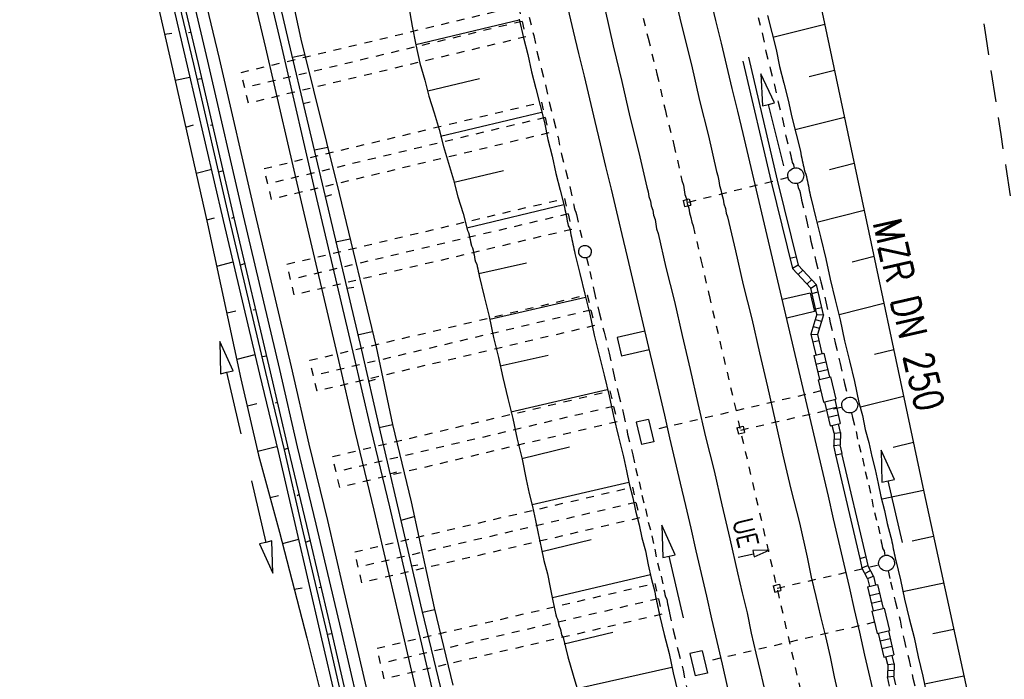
# Model space of a CAD drawing. Extents: x 447426 to 448116, y 440349 to 441552.
# Tile 15 of 96: x 447747 to 447810, y 440611 to 440653. Entities that reach past the tile are written whole.
import ezdxf

# ---------------------------------------------------------------- set-up
doc = ezdxf.new("R2010")
doc.units = 0
doc.header["$LTSCALE"] = 2
doc.header["$MEASUREMENT"] = 0
for name, pattern in [('ACAD_ISO03W100', [0.5, 0.25, -0.25]), ('ACAD_ISO05W100', [0.5, 0.25, -0.25]), ('AUSGEZOGEN', [0]), ('GESTRICH-X2', [1.5, 1, -0.5]), ('PUNKTX2', [0.5, 0.25, -0.25]), ('STRICHLINIEX2', [0.5, 0.25, -0.25])]:
    doc.linetypes.add(name, pattern=pattern)
for name, color, linetype in [('BOESCHG', 250, 'AUSGEZOGEN'), ('DB-Bahnachse', 7, 'CONTINUOUS'), ('DB-Boeschungen', 15, 'CONTINUOUS'), ('DB-Gleisachsen', 7, 'CONTINUOUS'), ('DB-HZV-Stützscheiben', 15, 'CONTINUOUS'), ('DB-Ingenieurbauwerke', 15, 'CONTINUOUS'), ('DB-Kabelanlagen', 15, 'CONTINUOUS'), ('DB-Tiefenentwässerung', 15, 'CONTINUOUS'), ('DB-Wegböschungen', 15, 'CONTINUOUS'), ('DB-Wege', 15, 'CONTINUOUS'), ('WEG', 250, 'GESTRICH-X2')]:
    doc.layers.add(name, color=color, linetype=linetype)
doc.styles.add('ROMANS', font='romans.shx', dxfattribs={"width": 0.8})

msp = doc.modelspace()

# ---------------------------------------------------------------- linework, layer by layer
at = {"layer": 'BOESCHG', "flags": 128}
msp.add_lwpolyline([(447767.448, 440769.518), (447770.242, 440761.273), (447783.137, 440717.001), (447795.249, 440666.795), (447804.558, 440622.889), (447816.709, 440566.977)], dxfattribs=at)
at = {"layer": 'DB-Bahnachse', "linetype": 'ACAD_ISO05W100'}
for p, q in [((447786.596, 440653.774), (447787.153, 440651.534)), ((447787.153, 440651.534), (447787.71, 440649.294)), ((447787.71, 440649.294), (447788.218, 440647.045)), ((447788.218, 440647.045), (447788.775, 440644.805)), ((447788.775, 440644.805), (447789.283, 440642.557)), ((447789.283, 440642.557), (447789.379, 440642.268)), ((447789.379, 440642.268), (447789.426, 440641.972)), ((447789.426, 440641.972), (447789.473, 440641.676)), ((447789.473, 440641.676), (447789.57, 440641.387)), ((447789.57, 440641.387), (447789.616, 440641.091)), ((447789.616, 440641.091), (447789.713, 440640.802)), ((447789.713, 440640.802), (447789.76, 440640.506)), ((447789.76, 440640.506), (447789.856, 440640.217)), ((447789.856, 440640.217), (447789.903, 440639.921)), ((447789.903, 440639.921), (447789.991, 440639.682)), ((447789.991, 440639.682), (447790.484, 440637.533)), ((447790.484, 440637.533), (447790.976, 440635.383)), ((447790.976, 440635.383), (447790.993, 440635.317)), ((447790.993, 440635.317), (447792.805, 440627.559))]:
    msp.add_line(p, q, dxfattribs=at)
at = {"layer": 'DB-Bahnachse', "linetype": 'Continuous'}
for p, q in [((447792.833, 440618.76), (447793.808, 440618.983)), ((447794.783, 440619.205), (447793.763, 440619.178)), ((447793.763, 440619.178), (447793.808, 440618.983)), ((447793.808, 440618.983), (447793.852, 440618.788)), ((447793.852, 440618.788), (447794.783, 440619.205))]:
    msp.add_line(p, q, dxfattribs=at)
at = {"layer": 'DB-Bahnachse', "linetype": 'ACAD_ISO05W100'}
msp.add_ellipse((443814.895, 439698.334), major_axis=(-966.825, 3968.939), ratio=1, start_param=4.693947, end_param=4.702926, dxfattribs=at)
at = {"layer": 'DB-Boeschungen', "linetype": 'Continuous'}
for p, q in [((447772.054, 440653.492), (447772.248, 440652.307)), ((447794.68, 440652.97), (447794.952, 440651.903)), ((447772.248, 440652.307), (447772.491, 440651.131)), ((447779.012, 440652.686), (447772.491, 440651.131)), ((447779.002, 440652.735), (447779.294, 440651.57)), ((447795.013, 440651.609), (447798.294, 440652.432)), ((447794.952, 440651.903), (447795.224, 440650.836)), ((447772.491, 440651.131), (447772.735, 440649.956)), ((447779.294, 440651.57), (447779.566, 440650.503)), ((447779.566, 440650.503), (447779.789, 440649.426)), ((447795.224, 440650.836), (447795.447, 440649.759)), ((447772.735, 440649.956), (447773.056, 440648.9)), ((447779.789, 440649.426), (447780.061, 440648.359)), ((447795.447, 440649.759), (447795.719, 440648.692)), ((447798.917, 440649.494), (447797.319, 440649.093)), ((447773.056, 440648.9), (447773.318, 440647.882)), ((447773.247, 440648.224), (447776.507, 440649.002)), ((447795.719, 440648.692), (447795.991, 440647.625)), ((447780.061, 440648.359), (447780.333, 440647.292)), ((447773.318, 440647.882), (447773.639, 440646.825)), ((447795.991, 440647.625), (447796.214, 440646.547)), ((447773.639, 440646.825), (447773.96, 440645.768)), ((447780.424, 440646.851), (447774.051, 440645.327)), ((447780.333, 440647.292), (447780.605, 440646.225)), ((447780.605, 440646.225), (447780.828, 440645.148)), ((447796.214, 440646.547), (447796.486, 440645.48)), ((447796.425, 440645.774), (447799.54, 440646.559)), ((447773.96, 440645.768), (447774.232, 440644.701)), ((447796.486, 440645.48), (447796.758, 440644.413)), ((447780.828, 440645.148), (447781.1, 440644.081)), ((447774.232, 440644.701), (447774.553, 440643.644)), ((447796.758, 440644.413), (447796.789, 440644.267)), ((447796.789, 440644.267), (447796.819, 440644.12)), ((447774.553, 440643.644), (447774.874, 440642.587)), ((447781.1, 440644.081), (447781.323, 440643.004)), ((447796.819, 440644.12), (447796.85, 440643.973)), ((447796.85, 440643.973), (447796.88, 440643.826)), ((447796.88, 440643.826), (447796.91, 440643.679)), ((447796.91, 440643.679), (447796.941, 440643.532)), ((447800.163, 440643.62), (447798.599, 440643.227)), ((447774.904, 440642.44), (447778.017, 440643.187)), ((447781.323, 440643.004), (447781.595, 440641.937)), ((447796.941, 440643.532), (447796.971, 440643.385)), ((447796.971, 440643.385), (447797.002, 440643.238)), ((447797.002, 440643.238), (447797.032, 440643.091)), ((447797.032, 440643.091), (447797.111, 440642.955)), ((447797.111, 440642.955), (447797.142, 440642.808)), ((447774.874, 440642.587), (447775.146, 440641.52)), ((447797.142, 440642.808), (447797.172, 440642.661)), ((447797.172, 440642.661), (447797.203, 440642.514)), ((447797.203, 440642.514), (447797.233, 440642.367)), ((447797.233, 440642.367), (447797.264, 440642.22)), ((447781.595, 440641.937), (447781.867, 440640.87)), ((447797.264, 440642.22), (447797.294, 440642.073)), ((447797.294, 440642.073), (447797.324, 440641.927)), ((447797.324, 440641.927), (447797.355, 440641.78)), ((447797.355, 440641.78), (447797.385, 440641.633)), ((447775.146, 440641.52), (447775.467, 440640.463)), ((447797.385, 440641.633), (447797.416, 440641.486)), ((447797.416, 440641.486), (447797.738, 440640.174)), ((447781.837, 440641.017), (447775.709, 440639.543)), ((447781.867, 440640.87), (447781.898, 440640.723)), ((447781.898, 440640.723), (447781.928, 440640.576)), ((447781.928, 440640.576), (447781.959, 440640.429)), ((447797.789, 440639.929), (447800.786, 440640.681)), ((447775.467, 440640.463), (447775.739, 440639.396)), ((447781.959, 440640.429), (447781.989, 440640.282)), ((447781.989, 440640.282), (447782.02, 440640.135)), ((447782.02, 440640.135), (447782.05, 440639.988)), ((447782.05, 440639.988), (447782.08, 440639.842)), ((447797.738, 440640.174), (447798.051, 440638.911)), ((447775.739, 440639.396), (447775.818, 440639.26)), ((447775.818, 440639.26), (447775.849, 440639.113)), ((447782.08, 440639.842), (447782.111, 440639.695)), ((447782.111, 440639.695), (447782.19, 440639.558)), ((447782.19, 440639.558), (447782.221, 440639.411)), ((447782.221, 440639.411), (447782.251, 440639.264)), ((447782.251, 440639.264), (447782.281, 440639.117)), ((447775.849, 440639.113), (447775.879, 440638.966)), ((447775.879, 440638.966), (447775.91, 440638.819)), ((447775.91, 440638.819), (447775.94, 440638.672)), ((447775.94, 440638.672), (447775.97, 440638.525)), ((447782.281, 440639.117), (447782.312, 440638.97)), ((447782.312, 440638.97), (447782.342, 440638.824)), ((447782.342, 440638.824), (447782.373, 440638.677)), ((447782.373, 440638.677), (447782.403, 440638.53)), ((447798.051, 440638.911), (447798.374, 440637.599)), ((447775.96, 440638.574), (447775.991, 440638.427)), ((447775.991, 440638.427), (447776.07, 440638.29)), ((447776.07, 440638.29), (447776.101, 440638.144)), ((447776.101, 440638.144), (447776.131, 440637.997)), ((447776.131, 440637.997), (447776.161, 440637.85)), ((447782.403, 440638.53), (447782.434, 440638.383)), ((447782.434, 440638.383), (447782.464, 440638.236)), ((447782.464, 440638.236), (447782.494, 440638.089)), ((447782.494, 440638.089), (447782.525, 440637.942)), ((447776.161, 440637.85), (447776.192, 440637.703)), ((447776.192, 440637.703), (447776.222, 440637.556)), ((447776.222, 440637.556), (447776.253, 440637.409)), ((447776.253, 440637.409), (447776.332, 440637.272)), ((447776.454, 440636.685), (447779.479, 440637.363)), ((447782.525, 440637.942), (447782.837, 440636.679)), ((447798.374, 440637.599), (447798.637, 440636.326)), ((447801.409, 440637.743), (447800.034, 440637.398)), ((447776.332, 440637.272), (447776.362, 440637.126)), ((447776.362, 440637.126), (447776.393, 440636.979)), ((447776.393, 440636.979), (447776.423, 440636.832)), ((447776.423, 440636.832), (447776.454, 440636.685)), ((447776.454, 440636.685), (447776.484, 440636.538)), ((447776.484, 440636.538), (447776.807, 440635.226)), ((447782.837, 440636.679), (447783.16, 440635.368)), ((447798.637, 440636.326), (447798.96, 440635.015)), ((447776.807, 440635.226), (447777.12, 440633.963)), ((447783.201, 440635.172), (447777.16, 440633.767)), ((447783.16, 440635.368), (447783.473, 440634.105)), ((447798.96, 440635.015), (447799.273, 440633.752)), ((447799.202, 440634.095), (447802.031, 440634.807)), ((447777.12, 440633.963), (447777.393, 440632.641)), ((447783.473, 440634.105), (447783.747, 440632.783)), ((447799.273, 440633.752), (447799.547, 440632.43)), ((447777.393, 440632.641), (447777.706, 440631.379)), ((447783.747, 440632.783), (447784.059, 440631.52)), ((447799.547, 440632.43), (447799.859, 440631.167)), ((447802.654, 440631.868), (447801.431, 440631.562)), ((447777.706, 440631.379), (447777.97, 440630.106)), ((447777.817, 440630.84), (447780.843, 440631.518)), ((447784.059, 440631.52), (447784.372, 440630.257)), ((447799.859, 440631.167), (447800.182, 440629.855)), ((447777.97, 440630.106), (447778.292, 440628.794)), ((447784.372, 440630.257), (447784.695, 440628.945)), ((447784.565, 440629.327), (447778.475, 440627.912)), ((447800.182, 440629.855), (447800.456, 440628.533)), ((447778.292, 440628.794), (447778.605, 440627.531)), ((447784.695, 440628.945), (447784.958, 440627.672)), ((447800.566, 440628.25), (447803.277, 440628.93)), ((447800.456, 440628.533), (447800.677, 440627.711)), ((447778.605, 440627.531), (447778.879, 440626.209)), ((447784.958, 440627.672), (447785.281, 440626.361)), ((447800.677, 440627.711), (447800.86, 440626.83)), ((447800.86, 440626.83), (447801.081, 440626.008)), ((447778.879, 440626.209), (447779.191, 440624.946)), ((447785.281, 440626.361), (447785.594, 440625.098)), ((447779.181, 440624.995), (447782.196, 440625.722)), ((447801.081, 440626.008), (447801.263, 440625.126)), ((447803.898, 440626.001), (447802.624, 440625.679)), ((447779.191, 440624.946), (447779.455, 440623.673)), ((447785.594, 440625.098), (447785.776, 440624.216)), ((447801.263, 440625.126), (447801.485, 440624.304)), ((447785.776, 440624.216), (447785.949, 440623.384)), ((447801.485, 440624.304), (447801.667, 440623.423)), ((447779.455, 440623.673), (447779.638, 440622.792)), ((447785.928, 440623.482), (447779.839, 440622.068)), ((447785.949, 440623.384), (447786.18, 440622.513)), ((447801.667, 440623.423), (447801.84, 440622.59)), ((447779.638, 440622.792), (447779.859, 440621.97)), ((447786.18, 440622.513), (447786.352, 440621.681)), ((447801.84, 440622.59), (447802.071, 440621.719)), ((447801.919, 440622.454), (447804.535, 440622.996)), ((447779.859, 440621.97), (447780.041, 440621.088)), ((447786.352, 440621.681), (447786.584, 440620.809)), ((447802.071, 440621.719), (447802.244, 440620.887)), ((447780.041, 440621.088), (447780.214, 440620.256)), ((447786.584, 440620.809), (447786.756, 440619.977)), ((447802.244, 440620.887), (447802.475, 440620.016)), ((447780.214, 440620.256), (447780.396, 440619.375)), ((447786.756, 440619.977), (447786.978, 440619.155)), ((447802.475, 440620.016), (447802.506, 440619.869)), ((447805.172, 440620.064), (447803.816, 440619.783)), ((447780.396, 440619.375), (447780.569, 440618.542)), ((447780.447, 440619.13), (447783.56, 440619.877)), ((447802.506, 440619.869), (447802.536, 440619.722)), ((447802.536, 440619.722), (447802.566, 440619.575)), ((447802.566, 440619.575), (447802.597, 440619.428)), ((447802.597, 440619.428), (447802.627, 440619.281)), ((447786.978, 440619.155), (447787.16, 440618.274)), ((447802.627, 440619.281), (447802.658, 440619.135)), ((447802.658, 440619.135), (447802.688, 440618.988)), ((447802.688, 440618.988), (447802.718, 440618.841)), ((447802.718, 440618.841), (447802.749, 440618.694)), ((447780.569, 440618.542), (447780.79, 440617.72)), ((447787.16, 440618.274), (447787.333, 440617.441)), ((447802.749, 440618.694), (447802.779, 440618.547)), ((447802.779, 440618.547), (447803.082, 440617.333)), ((447780.79, 440617.72), (447780.973, 440616.839)), ((447787.292, 440617.637), (447781.104, 440616.202)), ((447787.333, 440617.441), (447787.564, 440616.57)), ((447803.082, 440617.333), (447803.335, 440616.109)), ((447803.234, 440616.599), (447805.809, 440617.132)), ((447780.973, 440616.839), (447781.145, 440616.007)), ((447787.564, 440616.57), (447787.594, 440616.423)), ((447787.594, 440616.423), (447787.625, 440616.276)), ((447787.625, 440616.276), (447787.655, 440616.129)), ((447781.145, 440616.007), (447781.327, 440615.125)), ((447787.655, 440616.129), (447787.686, 440615.983)), ((447787.686, 440615.983), (447787.716, 440615.836)), ((447787.716, 440615.836), (447787.747, 440615.689)), ((447787.747, 440615.689), (447787.777, 440615.542)), ((447803.335, 440616.109), (447803.638, 440614.895)), ((447781.327, 440615.125), (447781.358, 440614.978)), ((447787.777, 440615.542), (447787.807, 440615.395)), ((447787.807, 440615.395), (447787.838, 440615.248)), ((447787.838, 440615.248), (447787.868, 440615.101)), ((447787.868, 440615.101), (447788.171, 440613.887)), ((447781.358, 440614.978), (447781.437, 440614.842)), ((447781.437, 440614.842), (447781.468, 440614.695)), ((447781.468, 440614.695), (447781.498, 440614.548)), ((447781.498, 440614.548), (447781.529, 440614.401)), ((447781.529, 440614.401), (447781.608, 440614.264)), ((447803.638, 440614.895), (447803.94, 440613.681)), ((447781.608, 440614.264), (447781.638, 440614.117)), ((447781.638, 440614.117), (447781.669, 440613.97)), ((447781.669, 440613.97), (447781.699, 440613.824)), ((447781.699, 440613.824), (447781.779, 440613.687)), ((447781.86, 440613.295), (447784.924, 440614.032)), ((447788.171, 440613.887), (447788.473, 440612.674)), ((447806.446, 440614.2), (447805.127, 440613.927)), ((447781.779, 440613.687), (447782.081, 440612.473)), ((447803.94, 440613.681), (447804.194, 440612.457)), ((447788.473, 440612.674), (447788.727, 440611.45)), ((447782.081, 440612.473), (447782.422, 440611.318)), ((447804.194, 440612.457), (447804.496, 440611.243)), ((447782.422, 440611.318), (447782.774, 440610.114)), ((447788.656, 440611.792), (447782.654, 440610.447)), ((447788.727, 440611.45), (447789.029, 440610.236)), ((447804.598, 440610.754), (447807.083, 440611.269)), ((447804.496, 440611.243), (447804.75, 440610.019))]:
    msp.add_line(p, q, dxfattribs=at)
at = {"layer": 'DB-Gleisachsen', "linetype": 'Continuous'}
for p, q in [((447788.772, 440654.345), (447789.329, 440652.104)), ((447784.432, 440653.303), (447784.94, 440651.055)), ((447789.329, 440652.104), (447789.887, 440649.864)), ((447784.94, 440651.055), (447785.497, 440648.815)), ((447789.887, 440649.864), (447790.395, 440647.616)), ((447785.497, 440648.815), (447786.005, 440646.566)), ((447790.395, 440647.616), (447790.952, 440645.375)), ((447786.005, 440646.566), (447786.562, 440644.326)), ((447790.952, 440645.375), (447791.46, 440643.127)), ((447786.562, 440644.326), (447787.062, 440642.127)), ((447791.46, 440643.127), (447791.556, 440642.839)), ((447791.556, 440642.839), (447791.603, 440642.542)), ((447791.603, 440642.542), (447791.65, 440642.246)), ((447787.062, 440642.127), (447787.158, 440641.839)), ((447787.158, 440641.839), (447787.205, 440641.542)), ((447791.65, 440642.246), (447791.746, 440641.958)), ((447791.746, 440641.958), (447791.793, 440641.661)), ((447787.205, 440641.542), (447787.301, 440641.254)), ((447787.301, 440641.254), (447787.348, 440640.957)), ((447791.793, 440641.661), (447791.889, 440641.373)), ((447791.889, 440641.373), (447791.936, 440641.076)), ((447787.348, 440640.957), (447787.445, 440640.669)), ((447787.445, 440640.669), (447787.492, 440640.373)), ((447791.936, 440641.076), (447792.032, 440640.788)), ((447792.032, 440640.788), (447792.079, 440640.492)), ((447792.079, 440640.492), (447792.168, 440640.253)), ((447787.492, 440640.373), (447787.588, 440640.084)), ((447787.588, 440640.084), (447787.635, 440639.788)), ((447792.168, 440640.253), (447792.66, 440638.103)), ((447787.635, 440639.788), (447787.682, 440639.492)), ((447787.682, 440639.492), (447787.778, 440639.203)), ((447787.778, 440639.203), (447788.27, 440637.054)), ((447792.66, 440638.103), (447793.152, 440635.954)), ((447788.27, 440637.054), (447788.812, 440634.912)), ((447793.152, 440635.954), (447793.694, 440633.812)), ((447788.812, 440634.912), (447789.304, 440632.763)), ((447793.694, 440633.812), (447794.186, 440631.662)), ((447789.304, 440632.763), (447789.796, 440630.613)), ((447794.186, 440631.662), (447794.678, 440629.513)), ((447789.796, 440630.613), (447790.288, 440628.464)), ((447794.678, 440629.513), (447795.171, 440627.364)), ((447790.288, 440628.464), (447790.773, 440626.363)), ((447795.171, 440627.364), (447795.663, 440625.214)), ((447790.773, 440626.363), (447791.314, 440624.222)), ((447795.663, 440625.214), (447796.155, 440623.065)), ((447791.314, 440624.222), (447791.807, 440622.072)), ((447796.155, 440623.065), (447796.697, 440620.923)), ((447791.807, 440622.072), (447792.299, 440619.923)), ((447796.697, 440620.923), (447797.189, 440618.773)), ((447792.299, 440619.923), (447792.791, 440617.773)), ((447797.189, 440618.773), (447797.441, 440617.497)), ((447792.791, 440617.773), (447793.093, 440616.505)), ((447797.441, 440617.497), (447797.736, 440616.278)), ((447793.093, 440616.505), (447793.395, 440615.237)), ((447797.736, 440616.278), (447798.038, 440615.01)), ((447793.395, 440615.237), (447793.648, 440613.96)), ((447798.038, 440615.01), (447798.34, 440613.742)), ((447793.648, 440613.96), (447793.95, 440612.692)), ((447798.34, 440613.742), (447798.642, 440612.473)), ((447793.95, 440612.692), (447794.244, 440611.473)), ((447798.642, 440612.473), (447798.895, 440611.197)), ((447794.244, 440611.473), (447794.546, 440610.205)), ((447798.895, 440611.197), (447799.197, 440609.929))]:
    msp.add_line(p, q, dxfattribs=at)
at = {"layer": 'DB-HZV-Stützscheiben', "linetype": 'PUNKTX2'}
for p, q in [((447761.458, 440649.38), (447778.962, 440653.573)), ((447778.962, 440653.573), (447779.428, 440651.628)), ((447778.962, 440653.573), (447779.428, 440651.628)), ((447779.428, 440651.628), (447761.924, 440647.435)), ((447761.924, 440647.435), (447761.458, 440649.38)), ((447762.912, 440643.308), (447780.417, 440647.501)), ((447780.417, 440647.501), (447780.883, 440645.556)), ((447780.883, 440645.556), (447763.378, 440641.363)), ((447763.378, 440641.363), (447762.912, 440643.308)), ((447764.354, 440637.27), (447781.871, 440641.413)), ((447781.871, 440641.413), (447782.331, 440639.467)), ((447782.331, 440639.467), (447764.814, 440635.324)), ((447764.814, 440635.324), (447764.354, 440637.27)), ((447765.791, 440631.195), (447783.308, 440635.337)), ((447783.308, 440635.337), (447783.768, 440633.391)), ((447783.768, 440633.391), (447766.251, 440629.248)), ((447766.251, 440629.248), (447765.791, 440631.195)), ((447767.22, 440625.117), (447784.74, 440629.26)), ((447784.74, 440629.26), (447785.195, 440627.312)), ((447785.195, 440627.312), (447767.68, 440623.171)), ((447767.68, 440623.171), (447767.22, 440625.117)), ((447768.628, 440619.099), (447786.157, 440623.189)), ((447786.157, 440623.189), (447786.611, 440621.241)), ((447786.611, 440621.241), (447769.082, 440617.151)), ((447769.082, 440617.151), (447768.628, 440619.099)), ((447770.039, 440613.017), (447787.571, 440617.108)), ((447787.571, 440617.108), (447788.02, 440615.159)), ((447788.02, 440615.159), (447770.493, 440611.069)), ((447770.493, 440611.069), (447770.039, 440613.017))]:
    msp.add_line(p, q, dxfattribs=at)
at = {"layer": 'DB-HZV-Stützscheiben', "linetype": 'ACAD_ISO05W100'}
for p, q in [((447779.195, 440652.6), (447761.691, 440648.407)), ((447780.65, 440646.529), (447763.145, 440642.335)), ((447782.101, 440640.44), (447764.584, 440636.297)), ((447783.538, 440634.364), (447766.021, 440630.221)), ((447784.967, 440628.286), (447767.45, 440624.144)), ((447786.384, 440622.215), (447768.855, 440618.125)), ((447787.795, 440616.134), (447770.266, 440612.043))]:
    msp.add_line(p, q, dxfattribs=at)
at = {"layer": 'DB-Ingenieurbauwerke', "linetype": 'ACAD_ISO03W100'}
for p, q in [((447795.983, 440642.735), (447789.598, 440641.147)), ((447792.994, 440626.793), (447799.39, 440628.258)), ((447795.295, 440616.805), (447801.713, 440618.274))]:
    msp.add_line(p, q, dxfattribs=at)
at = {"layer": 'DB-Ingenieurbauwerke', "linetype": 'Continuous'}
for p, q in [((447789.355, 440641.293), (447789.744, 440641.389)), ((447789.355, 440641.293), (447789.452, 440640.905)), ((447789.744, 440641.389), (447789.84, 440641.001)), ((447789.452, 440640.905), (447789.84, 440641.001)), ((447797.383, 440635.438), (447795.624, 440635.029)), ((447797.383, 440635.438), (447797.655, 440634.269)), ((447797.655, 440634.269), (447795.901, 440633.861)), ((447786.952, 440633.035), (447785.199, 440632.627)), ((447785.199, 440632.627), (447785.47, 440631.459)), ((447787.224, 440631.866), (447785.47, 440631.459)), ((447792.752, 440626.939), (447793.14, 440627.035)), ((447792.752, 440626.939), (447792.848, 440626.551)), ((447793.14, 440627.035), (447793.236, 440626.647)), ((447792.848, 440626.551), (447793.236, 440626.647)), ((447795.052, 440616.95), (447795.44, 440617.047)), ((447795.052, 440616.95), (447795.149, 440616.562)), ((447795.44, 440617.047), (447795.537, 440616.659)), ((447795.149, 440616.562), (447795.537, 440616.659))]:
    msp.add_line(p, q, dxfattribs=at)
for major_axis, start_param, end_param in [((-967.675, 3973.312), 4.690695, 4.713705), ((-965.761, 3964.618), 4.690646, 4.713651)]:
    msp.add_ellipse((443814.895, 439698.334), major_axis=major_axis, ratio=1, start_param=start_param, end_param=end_param, dxfattribs=at)
at = {"layer": 'DB-Kabelanlagen', "linetype": 'Continuous'}
for p, q in [((447793.127, 440650.085), (447794.918, 440642.47)), ((447793.477, 440650.347), (447795.306, 440642.567)), ((447794.918, 440642.47), (447796.253, 440637.004)), ((447795.306, 440642.567), (447796.619, 440637.2)), ((447796.088, 440637.649), (447796.477, 440637.731)), ((447796.619, 440637.2), (447796.253, 440637.004)), ((447797.415, 440635.761), (447796.254, 440637.003)), ((447797.783, 440635.968), (447796.619, 440637.2)), ((447796.919, 440636.891), (447796.62, 440636.611)), ((447797.178, 440636.014), (447797.478, 440636.294)), ((447797.415, 440635.761), (447797.777, 440635.974)), ((447797.798, 440634.109), (447797.416, 440635.761)), ((447797.493, 440635.423), (447797.883, 440635.514)), ((447798.216, 440634.077), (447797.777, 440635.974)), ((447797.719, 440634.45), (447798.094, 440634.54)), ((447797.799, 440634.113), (447797.426, 440632.854)), ((447797.701, 440633.781), (447798.094, 440633.664)), ((447797.795, 440634.096), (447798.216, 440634.077)), ((447798.216, 440634.077), (447797.844, 440632.822)), ((447797.568, 440633.331), (447797.961, 440633.217)), ((447797.426, 440632.856), (447797.735, 440631.533)), ((447797.427, 440632.856), (447797.844, 440632.822)), ((447797.927, 440632.431), (447797.538, 440632.348)), ((447797.844, 440632.822), (447798.124, 440631.624)), ((447797.608, 440631.504), (447798.241, 440631.652)), ((447797.608, 440631.504), (447797.963, 440629.985)), ((447798.241, 440631.652), (447798.596, 440630.133)), ((447797.735, 440630.959), (447798.368, 440631.106)), ((447797.849, 440630.472), (447798.482, 440630.62)), ((447797.89, 440629.968), (447798.669, 440630.15)), ((447797.89, 440629.968), (447798.22, 440628.556)), ((447798.669, 440630.15), (447798.999, 440628.738)), ((447798.22, 440628.556), (447798.999, 440628.738)), ((447798.926, 440628.721), (447799.281, 440627.202)), ((447798.293, 440628.573), (447798.648, 440627.054)), ((447798.406, 440628.086), (447799.039, 440628.234)), ((447787.174, 440627.464), (447786.395, 440627.282)), ((447787.174, 440627.464), (447787.504, 440626.052)), ((447798.52, 440627.599), (447799.153, 440627.747)), ((447786.395, 440627.282), (447786.725, 440625.87)), ((447798.648, 440627.054), (447799.281, 440627.202)), ((447798.889, 440626.592), (447798.774, 440627.083)), ((447799.29, 440626.632), (447799.164, 440627.174)), ((447798.889, 440626.592), (447798.864, 440625.82)), ((447798.877, 440626.232), (447799.277, 440626.219)), ((447798.889, 440626.592), (447799.29, 440626.632)), ((447799.29, 440626.632), (447799.265, 440625.859)), ((447787.504, 440626.052), (447786.725, 440625.87)), ((447798.864, 440625.82), (447799.265, 440625.859)), ((447799.002, 440625.227), (447798.864, 440625.82)), ((447799.392, 440625.318), (447799.265, 440625.859)), ((447798.975, 440625.221), (447800.511, 440618.688)), ((447799.003, 440625.227), (447799.393, 440625.318)), ((447799.364, 440625.312), (447800.901, 440618.779)), ((447800.504, 440618.686), (447800.893, 440618.777)), ((447800.893, 440618.777), (447801.02, 440618.235)), ((447800.504, 440618.686), (447800.642, 440618.093)), ((447800.642, 440618.093), (447801.02, 440618.235)), ((447801.384, 440617.554), (447801.02, 440618.235)), ((447801.007, 440617.411), (447800.642, 440618.093)), ((447800.837, 440617.729), (447801.19, 440617.917)), ((447801.007, 440617.411), (447801.384, 440617.554)), ((447801.384, 440617.554), (447801.511, 440617.011)), ((447800.995, 440616.891), (447801.628, 440617.039)), ((447800.995, 440616.891), (447801.35, 440615.372)), ((447801.007, 440617.411), (447801.122, 440616.92)), ((447801.628, 440617.039), (447801.983, 440615.52)), ((447801.122, 440616.346), (447801.755, 440616.494)), ((447801.236, 440615.859), (447801.869, 440616.007)), ((447801.277, 440615.355), (447802.056, 440615.537)), ((447801.277, 440615.355), (447801.607, 440613.943)), ((447802.056, 440615.537), (447802.386, 440614.125)), ((447801.607, 440613.943), (447802.386, 440614.125)), ((447801.68, 440613.96), (447802.035, 440612.441)), ((447802.313, 440614.108), (447802.668, 440612.589)), ((447801.793, 440613.473), (447802.426, 440613.621)), ((447801.907, 440612.986), (447802.54, 440613.134)), ((447790.561, 440612.851), (447789.782, 440612.669)), ((447789.782, 440612.669), (447790.112, 440611.257)), ((447790.561, 440612.851), (447790.891, 440611.439)), ((447802.035, 440612.441), (447802.668, 440612.589)), ((447802.677, 440612.019), (447802.551, 440612.561)), ((447802.276, 440611.979), (447802.161, 440612.47)), ((447802.276, 440611.979), (447802.251, 440611.207)), ((447802.276, 440611.979), (447802.677, 440612.019)), ((447802.677, 440612.019), (447802.652, 440611.247)), ((447790.891, 440611.439), (447790.112, 440611.257)), ((447802.264, 440611.619), (447802.664, 440611.607)), ((447802.251, 440611.207), (447802.652, 440611.247)), ((447802.389, 440610.614), (447802.251, 440611.207)), ((447802.779, 440610.705), (447802.652, 440611.247))]:
    msp.add_line(p, q, dxfattribs=at)
at = {"layer": 'DB-Kabelanlagen', "linetype": 'STRICHLINIEX2'}
for p, q in [((447798.055, 440629.261), (447787.328, 440626.756)), ((447801.442, 440614.649), (447790.715, 440612.143))]:
    msp.add_line(p, q, dxfattribs=at)
at = {"layer": 'DB-Tiefenentwässerung', "linetype": 'ACAD_ISO03W100'}
for p, q in [((447779.638, 440652.867), (447779.93, 440651.702)), ((447794.092, 440652.848), (447794.364, 440651.781)), ((447779.93, 440651.702), (447780.153, 440650.625)), ((447794.364, 440651.781), (447794.587, 440650.704)), ((447780.153, 440650.625), (447780.425, 440649.558)), ((447794.587, 440650.704), (447794.859, 440649.637)), ((447780.425, 440649.558), (447780.698, 440648.491)), ((447794.859, 440649.637), (447795.131, 440648.57)), ((447795.131, 440648.57), (447795.355, 440647.493)), ((447780.698, 440648.491), (447780.921, 440647.414)), ((447780.921, 440647.414), (447781.193, 440646.347)), ((447795.355, 440647.493), (447795.627, 440646.426)), ((447781.193, 440646.347), (447781.465, 440645.28)), ((447795.627, 440646.426), (447795.85, 440645.349)), ((447781.465, 440645.28), (447781.688, 440644.203)), ((447795.85, 440645.349), (447796.122, 440644.282)), ((447781.688, 440644.203), (447781.96, 440643.136)), ((447796.122, 440644.282), (447796.152, 440644.135)), ((447796.152, 440644.135), (447796.183, 440643.988)), ((447796.183, 440643.988), (447796.213, 440643.841)), ((447796.213, 440643.841), (447796.243, 440643.694)), ((447796.243, 440643.694), (447796.323, 440643.557)), ((447781.96, 440643.136), (447782.232, 440642.069)), ((447796.323, 440643.557), (447796.353, 440643.41)), ((447796.353, 440643.41), (447796.367, 440643.345)), ((447796.566, 440642.382), (447796.597, 440642.235)), ((447782.232, 440642.069), (447782.455, 440640.991)), ((447796.597, 440642.235), (447796.627, 440642.088)), ((447796.627, 440642.088), (447796.706, 440641.952)), ((447796.706, 440641.952), (447796.737, 440641.805)), ((447796.737, 440641.805), (447796.767, 440641.658)), ((447796.767, 440641.658), (447796.808, 440641.462)), ((447796.808, 440641.462), (447796.838, 440641.315)), ((447796.838, 440641.315), (447797.151, 440640.052)), ((447782.455, 440640.991), (447782.485, 440640.845)), ((447782.485, 440640.845), (447782.516, 440640.698)), ((447782.516, 440640.698), (447782.595, 440640.561)), ((447782.595, 440640.561), (447782.626, 440640.414)), ((447782.626, 440640.414), (447783.076, 440638.452)), ((447797.151, 440640.052), (447797.425, 440638.73)), ((447797.425, 440638.73), (447797.737, 440637.468)), ((447783.262, 440637.674), (447783.474, 440636.811)), ((447797.737, 440637.468), (447798.06, 440636.156)), ((447783.474, 440636.811), (447783.738, 440635.538)), ((447798.06, 440636.156), (447798.373, 440634.893)), ((447783.738, 440635.538), (447784.06, 440634.226)), ((447798.373, 440634.893), (447798.646, 440633.571)), ((447784.06, 440634.226), (447784.373, 440632.964)), ((447798.646, 440633.571), (447798.959, 440632.308)), ((447784.373, 440632.964), (447784.696, 440631.652)), ((447798.959, 440632.308), (447799.282, 440630.996)), ((447784.696, 440631.652), (447784.959, 440630.379)), ((447799.282, 440630.996), (447799.545, 440629.723)), ((447784.959, 440630.379), (447785.282, 440629.067)), ((447799.545, 440629.723), (447799.759, 440628.855)), ((447785.282, 440629.067), (447785.595, 440627.804)), ((447785.595, 440627.804), (447785.858, 440626.531)), ((447799.978, 440627.88), (447800.041, 440627.579)), ((447800.041, 440627.579), (447800.272, 440626.708)), ((447785.858, 440626.531), (447786.181, 440625.219)), ((447800.272, 440626.708), (447800.444, 440625.876)), ((447800.444, 440625.876), (447800.676, 440625.005)), ((447786.181, 440625.219), (447786.354, 440624.387)), ((447800.676, 440625.005), (447800.848, 440624.172)), ((447786.354, 440624.387), (447786.585, 440623.516)), ((447800.848, 440624.172), (447801.08, 440623.301)), ((447786.585, 440623.516), (447786.757, 440622.684)), ((447801.08, 440623.301), (447801.262, 440622.42)), ((447786.757, 440622.684), (447786.989, 440621.812)), ((447801.262, 440622.42), (447801.435, 440621.587)), ((447786.989, 440621.812), (447787.161, 440620.98)), ((447801.435, 440621.587), (447801.666, 440620.716)), ((447787.161, 440620.98), (447787.393, 440620.109)), ((447801.666, 440620.716), (447801.839, 440619.884)), ((447787.393, 440620.109), (447787.565, 440619.277)), ((447801.839, 440619.884), (447801.869, 440619.737)), ((447801.869, 440619.737), (447801.899, 440619.59)), ((447801.899, 440619.59), (447801.93, 440619.443)), ((447801.93, 440619.443), (447801.96, 440619.296)), ((447787.565, 440619.277), (447787.748, 440618.395)), ((447801.96, 440619.296), (447802.04, 440619.16)), ((447802.04, 440619.16), (447802.07, 440619.013)), ((447802.07, 440619.013), (447802.101, 440618.866)), ((447787.748, 440618.395), (447787.969, 440617.573)), ((447787.969, 440617.573), (447788.152, 440616.692)), ((447802.301, 440617.896), (447802.445, 440617.201)), ((447802.445, 440617.201), (447802.748, 440615.987)), ((447788.152, 440616.692), (447788.182, 440616.545)), ((447788.182, 440616.545), (447788.212, 440616.398)), ((447788.212, 440616.398), (447788.243, 440616.251)), ((447788.243, 440616.251), (447788.322, 440616.114)), ((447788.322, 440616.114), (447788.353, 440615.968)), ((447788.353, 440615.968), (447788.383, 440615.821)), ((447788.383, 440615.821), (447788.413, 440615.674)), ((447788.413, 440615.674), (447788.444, 440615.527)), ((447802.748, 440615.987), (447803.05, 440614.774)), ((447788.444, 440615.527), (447788.474, 440615.38)), ((447788.474, 440615.38), (447788.505, 440615.233)), ((447788.505, 440615.233), (447788.748, 440614.058)), ((447803.05, 440614.774), (447803.304, 440613.55)), ((447788.748, 440614.058), (447789.051, 440612.844)), ((447803.304, 440613.55), (447803.606, 440612.336)), ((447789.051, 440612.844), (447789.353, 440611.63)), ((447803.606, 440612.336), (447803.86, 440611.112)), ((447789.353, 440611.63), (447789.607, 440610.406)), ((447803.86, 440611.112), (447804.162, 440609.898))]:
    msp.add_line(p, q, dxfattribs=at)
at = {"layer": 'DB-Tiefenentwässerung', "linetype": 'Continuous'}
for p, q in [((447794.264, 440649.299), (447794.36, 440647.262)), ((447795.136, 440647.455), (447794.264, 440649.299)), ((447794.36, 440647.262), (447794.748, 440647.359)), ((447794.748, 440647.359), (447795.136, 440647.455)), ((447795.715, 440643.477), (447794.748, 440647.359)), ((447801.852, 440625.531), (447801.912, 440623.492)), ((447802.692, 440623.672), (447801.852, 440625.531)), ((447801.912, 440623.492), (447802.302, 440623.582)), ((447802.302, 440623.582), (447802.692, 440623.672)), ((447803.202, 440619.685), (447802.302, 440623.582)), ((447788.024, 440620.778), (447788.084, 440618.74)), ((447788.863, 440618.919), (447788.024, 440620.778)), ((447788.084, 440618.74), (447788.474, 440618.829)), ((447788.474, 440618.829), (447788.863, 440618.919)), ((447789.373, 440614.932), (447788.474, 440618.829))]:
    msp.add_line(p, q, dxfattribs=at)
for centre, major_axis, start_param, end_param in [((447796.468, 440642.856), (-0.354, 0.354), 2.595086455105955, 8.878271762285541), ((447783.166, 440638.063), (-0.283, 0.283), 2.595086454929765, 8.878271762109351), ((447799.877, 440628.369), (-0.354, 0.354), 2.595086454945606, 8.878271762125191), ((447802.2, 440618.386), (-0.354, 0.354), 2.595086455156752, 8.878271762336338)]:
    msp.add_ellipse(centre, major_axis=major_axis, ratio=1, start_param=start_param, end_param=end_param, dxfattribs=at)
at = {"layer": 'DB-Wegböschungen', "linetype": 'Continuous'}
for p, q in [((447762.209, 440661.03), (447764.455, 440651.311)), ((447763.09, 440661.22), (447765.237, 440651.486)), ((447754.887, 440659.315), (447757.133, 440649.596)), ((447755.768, 440659.505), (447758.063, 440649.794)), ((447756.155, 440659.617), (447758.45, 440649.906)), ((447756.452, 440659.664), (447758.747, 440649.953)), ((447756.633, 440651.795), (447757.077, 440651.866)), ((447758.286, 440651.905), (447758.138, 440651.882)), ((447764.455, 440651.311), (447766.758, 440641.551)), ((447765.237, 440651.486), (447767.639, 440641.741)), ((447764.71, 440650.339), (447765.492, 440650.514)), ((447758.063, 440649.794), (447760.317, 440640.026)), ((447758.45, 440649.906), (447760.704, 440640.138)), ((447758.747, 440649.953), (447761, 440640.185)), ((447757.133, 440649.596), (447759.337, 440639.821)), ((447758.23, 440649.061), (447757.299, 440648.863)), ((447758.952, 440648.973), (447758.656, 440648.926)), ((447765.376, 440647.407), (447765.812, 440647.527)), ((447757.965, 440645.932), (447758.451, 440646.059)), ((447759.668, 440646.049), (447759.52, 440646.025)), ((447766.091, 440644.483), (447766.923, 440644.665)), ((447759.604, 440643.255), (447758.632, 440643)), ((447760.326, 440643.166), (447760.038, 440643.07)), ((447767.639, 440641.741), (447769.983, 440632.038)), ((447766.758, 440641.551), (447767.194, 440641.671)), ((447766.758, 440641.551), (447769.053, 440631.841)), ((447759.298, 440640.068), (447759.784, 440640.195)), ((447760.317, 440640.026), (447762.612, 440630.316)), ((447760.704, 440640.138), (447762.999, 440630.428)), ((447760.993, 440640.234), (447760.852, 440640.162)), ((447761, 440640.185), (447763.295, 440630.474)), ((447759.337, 440639.821), (447761.442, 440630.029)), ((447767.416, 440638.669), (447768.346, 440638.867)), ((447760.936, 440637.391), (447759.915, 440637.128)), ((447761.708, 440637.31), (447761.42, 440637.214)), ((447768.132, 440635.745), (447768.576, 440635.815)), ((447760.581, 440634.196), (447761.116, 440634.331)), ((447762.374, 440634.378), (447762.226, 440634.355)), ((447768.798, 440632.813), (447769.728, 440633.01)), ((447760.107, 440632.391), (447760.167, 440630.352)), ((447760.947, 440630.532), (447760.107, 440632.391)), ((447769.053, 440631.841), (447770.18, 440626.957)), ((447769.983, 440632.038), (447771.011, 440627.139)), ((447762.318, 440631.535), (447761.198, 440631.256)), ((447763.09, 440631.454), (447762.794, 440631.407)), ((447760.557, 440630.442), (447760.947, 440630.532)), ((447760.167, 440630.352), (447760.557, 440630.442)), ((447761.456, 440626.545), (447760.557, 440630.442)), ((447761.442, 440630.029), (447762.561, 440625.195)), ((447762.612, 440630.316), (447763.788, 440625.44)), ((447762.999, 440630.428), (447764.175, 440625.551)), ((447763.295, 440630.474), (447764.422, 440625.59)), ((447769.513, 440629.889), (447769.95, 440630.008)), ((447761.864, 440628.324), (447762.449, 440628.467)), ((447763.756, 440628.522), (447763.608, 440628.499)), ((447770.18, 440626.957), (447771.011, 440627.139)), ((447770.18, 440626.957), (447771.306, 440622.073)), ((447771.011, 440627.139), (447772.187, 440622.263)), ((447763.692, 440625.728), (447762.522, 440625.442)), ((447764.414, 440625.64), (447764.175, 440625.551)), ((447764.422, 440625.59), (447765.591, 440620.764)), ((447762.561, 440625.195), (447763.886, 440620.342)), ((447763.788, 440625.44), (447764.907, 440620.605)), ((447764.175, 440625.551), (447765.302, 440620.667)), ((447770.846, 440624.025), (447771.282, 440624.144)), ((447762.113, 440623.591), (447763.013, 440619.694)), ((447763.287, 440622.526), (447763.823, 440622.661)), ((447765.13, 440622.716), (447764.99, 440622.643)), ((447771.306, 440622.073), (447772.87, 440615.385)), ((447772.187, 440622.263), (447773.653, 440615.559)), ((447771.561, 440621.101), (447772.385, 440621.332)), ((447764.907, 440620.605), (447766.479, 440613.868)), ((447765.302, 440620.667), (447766.866, 440613.98)), ((447765.591, 440620.764), (447767.162, 440614.027)), ((447763.886, 440620.342), (447765.598, 440613.678)), ((447763.013, 440619.694), (447762.623, 440619.604)), ((447762.623, 440619.604), (447763.462, 440617.745)), ((447763.402, 440619.784), (447763.013, 440619.694)), ((447763.462, 440617.745), (447763.402, 440619.784)), ((447765.074, 440619.872), (447764.052, 440619.609)), ((447765.796, 440619.784), (447765.508, 440619.688)), ((447772.22, 440618.218), (447772.615, 440618.281)), ((447766.512, 440616.86), (447766.364, 440616.836)), ((447764.809, 440616.742), (447765.303, 440616.82)), ((447772.87, 440615.385), (447774.046, 440610.509)), ((447772.935, 440615.294), (447773.668, 440615.461)), ((447773.653, 440615.559), (447774.829, 440610.683)), ((447766.479, 440613.868), (447767.598, 440609.033)), ((447766.866, 440613.98), (447767.993, 440609.096)), ((447767.178, 440613.928), (447766.882, 440613.881)), ((447767.162, 440614.027), (447768.281, 440609.192)), ((447765.598, 440613.678), (447766.815, 440608.859))]:
    msp.add_line(p, q, dxfattribs=at)
at = {"layer": 'DB-Wege', "linetype": 'Continuous'}
for p, q in [((447760.693, 440660.689), (447762.996, 440650.929)), ((447761.673, 440660.895), (447763.969, 440651.184)), ((447757.036, 440659.807), (447759.332, 440650.096)), ((447757.769, 440659.973), (447760.065, 440650.263)), ((447763.969, 440651.184), (447766.222, 440641.416)), ((447762.996, 440650.929), (447765.242, 440641.21)), ((447759.332, 440650.096), (447761.585, 440640.328)), ((447760.065, 440650.263), (447762.318, 440640.495)), ((447765.242, 440641.21), (447767.545, 440631.45)), ((447766.222, 440641.416), (447768.517, 440631.705)), ((447762.318, 440640.495), (447764.613, 440630.784)), ((447761.585, 440640.328), (447763.88, 440630.618)), ((447767.545, 440631.45), (447768.664, 440626.616)), ((447768.517, 440631.705), (447769.644, 440626.821)), ((447763.88, 440630.618), (447765.007, 440625.734)), ((447764.613, 440630.784), (447765.74, 440625.9)), ((447769.644, 440626.821), (447770.82, 440621.945)), ((447768.664, 440626.616), (447769.84, 440621.74)), ((447765.007, 440625.734), (447766.183, 440620.857)), ((447765.74, 440625.9), (447766.908, 440621.073)), ((447770.82, 440621.945), (447772.384, 440615.257)), ((447769.84, 440621.74), (447771.412, 440615.002)), ((447766.183, 440620.857), (447767.747, 440614.17)), ((447766.908, 440621.073), (447767.877, 440616.873)), ((447767.877, 440616.873), (447769.599, 440609.502)), ((447771.412, 440615.002), (447772.531, 440610.168)), ((447772.384, 440615.257), (447773.511, 440610.373)), ((447767.747, 440614.17), (447768.866, 440609.335))]:
    msp.add_line(p, q, dxfattribs=at)
at = {"layer": 'WEG', "flags": 128}
for points in [[(447747.482, 441029.157, -0.008274), (447751.503, 441018.74, -0.02564), (447752.57, 441015.296, -0.00087), (447758.672, 440991.148, -0.002851), (447760.48, 440983.762, -0.001011), (447766.051, 440960.216, -0.00222), (447768.519, 440949.478, -0.006443), (447770.889, 440938.278, -0.002884), (447775.717, 440913.162, -0.007778), (447780.285, 440886.321, -0.010774), (447782.862, 440866.835, -0.018223), (447783.82, 440853.828, 0.02495), (447784.647, 440844.335, 0.001399), (447785.233, 440840.167, 0.001792), (447785.711, 440836.915, 0.006259), (447787.521, 440825.845, -0.004613), (447790.027, 440810.835, -0.007054), (447793.28, 440788.092, -0.015297), (447794.31, 440777.546, -0.000038), (447794.885, 440768.934, 0.000032), (447795.582, 440758.501, 0.000007), (447795.918, 440753.478, 0.000019), (447796.05, 440751.503, 0.030492), (447797.506, 440740.172, -0.012308), (447802.128, 440712.273, -0.001918), (447805.122, 440690.349, 0.002361), (447807.569, 440672.547, 0.003916), (447812.517, 440639.619, 0.011119), (447814.608, 440628.079, 0.000655), (447817.091, 440616.001, 0.000247), (447823.739, 440583.961, 0.000061), (447827.957, 440563.695, 0.000361), (447828.666, 440560.302, 0.008688), (447829.766, 440555.479, -0.006361), (447831.298, 440548.898, -0.007885), (447831.854, 440546.158, 0.002269), (447833.68, 440536.617, 0.010951), (447834.314, 440533.723, 0.0166), (447840.188, 440512.548)], [(447786.512, 440818.938, -0.002599), (447787.886, 440810.498, -0.007054), (447791.13, 440787.815, -0.015297), (447792.147, 440777.401, -0.000038), (447792.723, 440768.789, 0.000032), (447793.419, 440758.356, 0.000007), (447793.755, 440753.331, 0.000019), (447793.887, 440751.358, 0.030492), (447795.377, 440739.766, -0.012308), (447799.982, 440711.972, -0.001918), (447802.973, 440690.064, 0.002361), (447805.423, 440672.242, 0.003916), (447810.377, 440639.28, 0.011119), (447812.484, 440627.645, 0.000655), (447814.969, 440615.562, 0.000247), (447821.617, 440583.52, 0.000061), (447825.835, 440563.253, 0.000361), (447826.545, 440559.857, 0.008688), (447827.661, 440554.96, -0.006361), (447829.181, 440548.433, -0.007885), (447829.724, 440545.76, 0.002269), (447831.553, 440536.2, 0.010951), (447832.207, 440533.213, 0.016227), (447837.971, 440512.374, 0.00495)]]:
    msp.add_lwpolyline(points, format="xyb", dxfattribs=at)

# ---------------------------------------------------------------- texts
at = {"layer": 'DB-Bahnachse', "linetype": 'Continuous', "style": 'ROMANS', "oblique": 0, "width": 0.8334}
msp.add_text('UE', height=1.25, rotation=283.54028, dxfattribs=at).set_placement((447792.483, 440621.047))
at = {"layer": 'DB-Tiefenentwässerung', "linetype": 'Continuous', "style": 'ROMANS', "oblique": 360, "width": 0.8}
msp.add_text('MZR DN 250', height=1.8, rotation=282.99392, dxfattribs=at).set_placement((447801.329, 440639.892))

doc.saveas('drawing.dxf')
